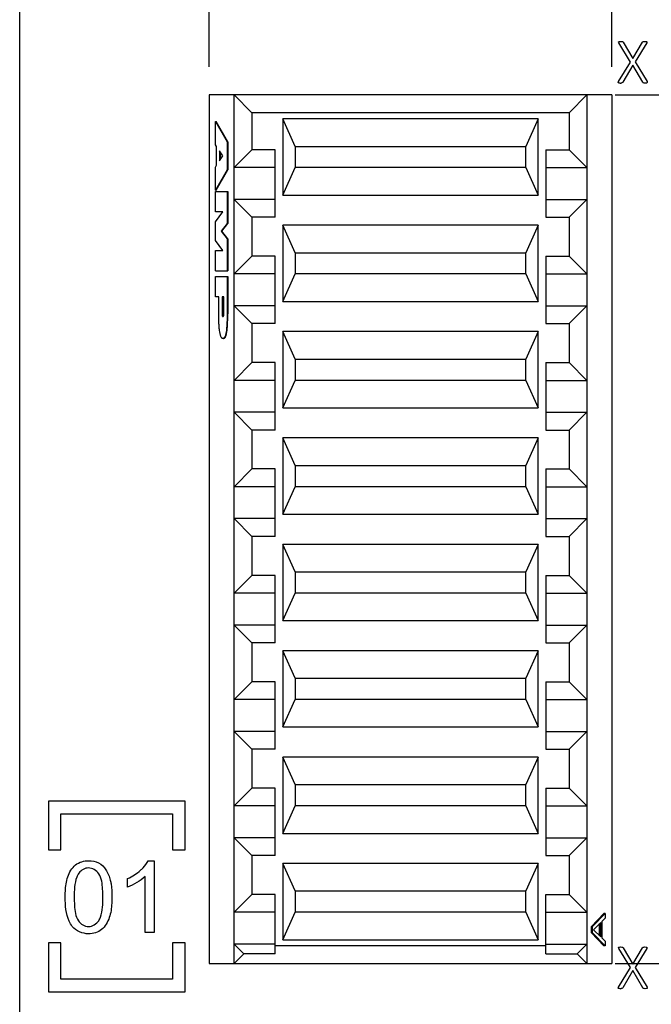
# Model space of a CAD drawing. Header units: inches. Extents: x 0 to 34, y 0 to 22.
# Tile 47 of 51: x 28.4 to 29.8, y 10.8 to 13. Entities that reach past the tile are written whole.
import ezdxf

# ---------------------------------------------------------------- set-up
doc = ezdxf.new("R2010")
doc.units = ezdxf.units.IN
doc.header["$LTSCALE"] = 1.87
doc.header["$MEASUREMENT"] = 0
doc.layers.get('0').update_dxf_attribs({"linetype": 'CONTINUOUS'})
doc.layers.add('02___PRT_ALL_AXES', color=7, linetype='CONTINUOUS')
doc.layers.add('DIMENSIONS', color=7, linetype='CONTINUOUS')
doc.styles.get("Standard").update_dxf_attribs({"font": 'txt', "width": 0.8})
doc.dimstyles.new('DIMSTYLE_2', dxfattribs={"dimtxt": 0.125, "dimasz": 0.18, "dimexe": 0.125, "dimexo": 0.0625, "dimgap": 0.03125, "dimtad": 0, "dimtih": 1, "dimtoh": 1, "dimlfac": 0.5, "dimdsep": 46, "dimtxsty": 'STANDARD', "dimblk": '_FILLED', "dimblk1": '_FILLED', "dimblk2": '_FILLED', "dimcen": 0.09, "dimadec": 0, "dimazin": 0, "dimtp": 0.001, "dimtm": 0.001, "dimtfac": 1, "dimtofl": 0, "dimtmove": 0, "dimatfit": 3, "dimldrblk": '_FILLED', "dimfxl": 1, "dimtolj": 1, "dimarcsym": 0})

# ---------------------------------------------------------------- blocks, each defined once
blk = doc.blocks.new('*D47')
at = {"layer": 'DIMENSIONS', "color": 2, "linetype": 'CONTINUOUS'}
blk.add_line((29.6893, 12.8043), (31.4344, 12.8043), dxfattribs=at)
at = {"layer": 'DIMENSIONS', "color": 2, "linetype": 'CONTINUOUS', "insert": (31.4969, 12.8668), "char_height": 0.125, "width": 1.325, "attachment_point": 1, "line_spacing_factor": 0.9}
blk.add_mtext('83.76{\\Ftxt.shx;\\W1.000000;\\H0.125000; }[3.297]', dxfattribs=at)
blk = doc.blocks.new('_FILLED')
at = {"color": 0, "linetype": 'BYBLOCK'}
blk.add_solid([(0, 0), (-1, 0.174), (-1, -0.174)], dxfattribs=at)
blk = doc.blocks.new('*D48')
at = {"layer": 'DIMENSIONS', "color": 2, "linetype": 'CONTINUOUS'}
blk.add_line((29.6893, 10.8752), (31.4344, 10.8752), dxfattribs=at)
at = {"layer": 'DIMENSIONS', "color": 2, "linetype": 'CONTINUOUS', "insert": (31.4969, 10.9377), "char_height": 0.125, "width": 1.325, "attachment_point": 1, "line_spacing_factor": 0.9}
blk.add_mtext('59.26{\\Ftxt.shx;\\W1.000000;\\H0.125000; }[2.333]', dxfattribs=at)
blk = doc.blocks.new('*D49')
at = {"layer": 'DIMENSIONS', "color": 2, "linetype": 'CONTINUOUS'}
blk.add_line((28.7882, 12.8668), (28.7882, 14.917), dxfattribs=at)
at = {"layer": 'DIMENSIONS', "color": 2, "linetype": 'CONTINUOUS', "insert": (28.7257, 14.9795), "char_height": 0.125, "width": 1.225, "attachment_point": 1, "rotation": 90, "line_spacing_factor": 0.9}
blk.add_mtext('24.88{\\Ftxt.shx;\\W1.000000;\\H0.125000; }[.979]', dxfattribs=at)
blk = doc.blocks.new('*D50')
at = {"layer": 'DIMENSIONS', "color": 2, "linetype": 'CONTINUOUS'}
blk.add_line((29.6819, 12.8668), (29.6819, 14.917), dxfattribs=at)
at = {"layer": 'DIMENSIONS', "color": 2, "linetype": 'CONTINUOUS', "insert": (29.6194, 14.9795), "char_height": 0.125, "width": 1.225, "attachment_point": 1, "rotation": 90, "line_spacing_factor": 0.9}
blk.add_mtext('13.53{\\Ftxt.shx;\\W1.000000;\\H0.125000; }[.532]', dxfattribs=at)

msp = doc.modelspace()

# ---------------------------------------------------------------- linework, layer by layer
at = {"color": 3, "linetype": 'CONTINUOUS'}
msp.add_line((28.3674, 6.2882), (28.3674, 14.1508), dxfattribs=at)
at = {"color": 40, "linetype": 'CONTINUOUS'}
for p, q in [((29.699, 12.9231), (29.7016, 12.9232)), ((29.7016, 12.9232), (29.7041, 12.9231)), ((29.7041, 12.9231), (29.7057, 12.9228)), ((29.7057, 12.9228), (29.7066, 12.9222)), ((29.7513, 12.9222), (29.7521, 12.9228)), ((29.7521, 12.9228), (29.7534, 12.9231)), ((29.7534, 12.9231), (29.7558, 12.9232)), ((29.7558, 12.9232), (29.7583, 12.9231)), ((29.698, 12.9199), (29.6973, 12.9215)), ((29.7238, 12.8773), (29.698, 12.9199)), ((29.7066, 12.9222), (29.7073, 12.9214)), ((29.7073, 12.9214), (29.729, 12.8849)), ((29.729, 12.8849), (29.7507, 12.9214)), ((29.7597, 12.9199), (29.7339, 12.8777)), ((29.7507, 12.9214), (29.7513, 12.9222)), ((29.7603, 12.9215), (29.7597, 12.9199)), ((29.6971, 12.8339), (29.7238, 12.8773)), ((29.7289, 12.8707), (29.7063, 12.8324)), ((29.751, 12.8324), (29.7289, 12.8707)), ((29.7339, 12.8777), (29.7604, 12.8339)), ((29.7008, 12.8306), (29.6982, 12.8308)), ((29.7047, 12.831), (29.7032, 12.8307)), ((29.7056, 12.8316), (29.7047, 12.831)), ((29.7525, 12.831), (29.7516, 12.8316)), ((29.754, 12.8307), (29.7525, 12.831)), ((29.7565, 12.8306), (29.754, 12.8307)), ((29.7592, 12.8308), (29.7565, 12.8306)), ((28.431, 11.236), (28.431, 11.1276)), ((28.7345, 11.236), (28.431, 11.236)), ((28.7345, 11.1276), (28.7345, 11.236)), ((28.4589, 11.1276), (28.4589, 11.208)), ((28.4589, 11.208), (28.7067, 11.208)), ((28.7067, 11.208), (28.7067, 11.1276)), ((28.4311, 11.1276), (28.4589, 11.1276)), ((28.7067, 11.1276), (28.7345, 11.1276)), ((28.653, 11.1038), (28.6656, 11.1038)), ((28.6656, 11.1038), (28.6656, 10.9441)), ((28.607, 11.045), (28.607, 11.0639)), ((28.646, 10.9441), (28.646, 11.0686)), ((28.6656, 10.9441), (28.646, 10.9441)), ((28.4311, 10.9212), (28.4311, 10.8128)), ((28.4589, 10.9212), (28.4311, 10.9212)), ((28.4589, 10.8408), (28.4589, 10.9212)), ((28.7067, 10.9212), (28.7067, 10.8408)), ((28.7345, 10.9212), (28.7067, 10.9212)), ((28.7345, 10.8128), (28.7345, 10.9212)), ((29.699, 10.9121), (29.7016, 10.9122)), ((29.7016, 10.9122), (29.7041, 10.9121)), ((29.7041, 10.9121), (29.7057, 10.9118)), ((29.7057, 10.9118), (29.7066, 10.9112)), ((29.7066, 10.9112), (29.7073, 10.9103)), ((29.7507, 10.9103), (29.7513, 10.9112)), ((29.7513, 10.9112), (29.7521, 10.9118)), ((29.7521, 10.9118), (29.7534, 10.9121)), ((29.7534, 10.9121), (29.7558, 10.9122)), ((29.7558, 10.9122), (29.7583, 10.9121)), ((29.698, 10.9089), (29.6973, 10.9105)), ((29.7238, 10.8663), (29.698, 10.9089)), ((29.7073, 10.9103), (29.729, 10.8739)), ((29.729, 10.8739), (29.7507, 10.9103)), ((29.7597, 10.9089), (29.7339, 10.8667)), ((29.7603, 10.9105), (29.7597, 10.9089)), ((29.6971, 10.8229), (29.7238, 10.8663)), ((29.7289, 10.8597), (29.7063, 10.8214)), ((29.751, 10.8214), (29.7289, 10.8597)), ((29.7339, 10.8667), (29.7604, 10.8229)), ((28.7067, 10.8408), (28.4589, 10.8408)), ((28.431, 10.8128), (28.7345, 10.8128)), ((29.7008, 10.8196), (29.6982, 10.8197)), ((29.7047, 10.82), (29.7032, 10.8197)), ((29.7056, 10.8206), (29.7047, 10.82)), ((29.7063, 10.8214), (29.7056, 10.8206)), ((29.7525, 10.82), (29.7516, 10.8206)), ((29.754, 10.8197), (29.7525, 10.82)), ((29.7565, 10.8196), (29.754, 10.8197)), ((29.7592, 10.8197), (29.7565, 10.8196))]:
    msp.add_line(p, q, dxfattribs=at)
at = {"color": 7, "linetype": 'CONTINUOUS'}
for p, q in [((28.7882, 12.8043), (28.7882, 10.8752)), ((29.6819, 12.8043), (28.7882, 12.8043)), ((28.8433, 10.8752), (28.8433, 12.8043)), ((28.8828, 12.7649), (28.8433, 12.8043)), ((29.6268, 12.8043), (29.5874, 12.7649)), ((29.6268, 12.8043), (29.6268, 10.8752)), ((29.6819, 12.8043), (29.6819, 10.8752)), ((28.8828, 12.7649), (28.8828, 12.6823)), ((29.5874, 12.7649), (28.8828, 12.7649)), ((28.9516, 12.7512), (28.9516, 12.5819)), ((28.9792, 12.6901), (28.9516, 12.7512)), ((29.5185, 12.7512), (28.9516, 12.7512)), ((29.5185, 12.7512), (29.491, 12.6901)), ((29.5185, 12.5819), (29.5185, 12.7512)), ((29.5874, 12.7649), (29.5874, 12.6823)), ((28.8018, 12.6938), (28.8018, 12.7452)), ((28.8018, 12.7452), (28.8279, 12.6999)), ((28.8018, 12.7452), (28.8033, 12.7452)), ((28.8294, 12.6999), (28.8033, 12.7452)), ((28.8046, 12.6897), (28.8018, 12.6938)), ((28.8046, 12.6482), (28.8046, 12.6897)), ((28.8279, 12.6999), (28.8279, 12.638)), ((28.8279, 12.6999), (28.8294, 12.6999)), ((28.8294, 12.6999), (28.8294, 12.638)), ((28.8828, 12.6823), (28.8433, 12.6429)), ((28.9347, 12.6823), (28.8828, 12.6823)), ((28.9347, 12.5326), (28.9347, 12.6823)), ((28.9792, 12.6901), (28.9792, 12.6429)), ((28.9792, 12.6901), (29.491, 12.6901)), ((29.491, 12.6429), (29.491, 12.6901)), ((29.5355, 12.6823), (29.5355, 12.5326)), ((29.5355, 12.6823), (29.5874, 12.6823)), ((29.6268, 12.6429), (29.5874, 12.6823)), ((28.8112, 12.6801), (28.8112, 12.658)), ((28.8187, 12.6691), (28.8112, 12.6801)), ((28.8112, 12.658), (28.8187, 12.6691)), ((28.8126, 12.6779), (28.8126, 12.6602)), ((28.8018, 12.644), (28.8046, 12.6482)), ((28.8018, 12.5926), (28.8018, 12.644)), ((28.9347, 12.6429), (28.8433, 12.6429)), ((28.9516, 12.5819), (28.9792, 12.6429)), ((29.491, 12.6429), (28.9792, 12.6429)), ((29.491, 12.6429), (29.5185, 12.5819)), ((29.5355, 12.6429), (29.6268, 12.6429)), ((28.8279, 12.638), (28.8018, 12.5926)), ((28.8033, 12.5926), (28.8294, 12.638)), ((28.8279, 12.638), (28.8294, 12.638)), ((28.8018, 12.5926), (28.8033, 12.5926)), ((28.8018, 12.545), (28.8018, 12.59)), ((28.8018, 12.59), (28.8294, 12.59)), ((28.8279, 12.59), (28.8279, 12.5188)), ((28.8294, 12.59), (28.8294, 12.5188)), ((28.9516, 12.5819), (29.5185, 12.5819)), ((28.8828, 12.5326), (28.8433, 12.572)), ((28.9347, 12.572), (28.8433, 12.572)), ((29.5355, 12.572), (29.6268, 12.572)), ((29.6268, 12.572), (29.5874, 12.5326)), ((28.8018, 12.5226), (28.8187, 12.545)), ((28.8187, 12.545), (28.8018, 12.545)), ((28.8828, 12.5326), (28.8828, 12.4461)), ((28.9347, 12.5326), (28.8828, 12.5326)), ((29.5355, 12.5326), (29.5874, 12.5326)), ((29.5874, 12.5326), (29.5874, 12.4461)), ((28.8018, 12.4808), (28.8018, 12.5226)), ((28.8279, 12.5188), (28.8144, 12.5017)), ((28.8159, 12.5017), (28.8294, 12.5188)), ((28.8279, 12.5188), (28.8294, 12.5188)), ((28.9516, 12.5149), (28.9516, 12.3456)), ((28.9792, 12.4539), (28.9516, 12.5149)), ((29.5185, 12.5149), (28.9516, 12.5149)), ((29.5185, 12.5149), (29.491, 12.4539)), ((29.5185, 12.3456), (29.5185, 12.5149)), ((28.8144, 12.5017), (28.8279, 12.4846)), ((28.8144, 12.5017), (28.8159, 12.5017)), ((28.8294, 12.4846), (28.8159, 12.5017)), ((28.8187, 12.4585), (28.8018, 12.4808)), ((28.8279, 12.4846), (28.8279, 12.4134)), ((28.8279, 12.4846), (28.8294, 12.4846)), ((28.8294, 12.4846), (28.8294, 12.4134)), ((28.8018, 12.4134), (28.8018, 12.4585)), ((28.8018, 12.4585), (28.8187, 12.4585)), ((28.8828, 12.4461), (28.8433, 12.4067)), ((28.9347, 12.4461), (28.8828, 12.4461)), ((28.9347, 12.2964), (28.9347, 12.4461)), ((28.9792, 12.4539), (28.9792, 12.4067)), ((28.9792, 12.4539), (29.491, 12.4539)), ((29.491, 12.4067), (29.491, 12.4539)), ((29.5355, 12.4461), (29.5355, 12.2964)), ((29.5355, 12.4461), (29.5874, 12.4461)), ((29.6268, 12.4067), (29.5874, 12.4461)), ((28.8018, 12.4134), (28.8294, 12.4134)), ((28.8018, 12.3559), (28.8018, 12.4012)), ((28.8018, 12.4012), (28.8294, 12.4012)), ((28.8279, 12.4012), (28.8279, 12.318)), ((28.8294, 12.4012), (28.8294, 12.318)), ((28.9347, 12.4067), (28.8433, 12.4067)), ((28.9516, 12.3456), (28.9792, 12.4067)), ((29.491, 12.4067), (28.9792, 12.4067)), ((29.491, 12.4067), (29.5185, 12.3456)), ((29.5355, 12.4067), (29.6268, 12.4067)), ((28.8094, 12.3559), (28.8018, 12.3559)), ((28.8094, 12.318), (28.8094, 12.3559)), ((28.8167, 12.3559), (28.8167, 12.318)), ((28.8206, 12.3559), (28.8167, 12.3559)), ((28.8182, 12.3559), (28.8182, 12.318)), ((28.8206, 12.318), (28.8206, 12.3559)), ((28.8828, 12.2964), (28.8433, 12.3358)), ((28.9347, 12.3358), (28.8433, 12.3358)), ((28.9516, 12.3456), (29.5185, 12.3456)), ((29.5355, 12.3358), (29.6268, 12.3358)), ((29.6268, 12.3358), (29.5874, 12.2964)), ((28.8167, 12.318), (28.8182, 12.318)), ((28.8184, 12.3156), (28.8182, 12.318)), ((28.8205, 12.3156), (28.8206, 12.318)), ((28.8279, 12.318), (28.8294, 12.318)), ((28.8828, 12.2964), (28.8828, 12.2099)), ((28.9347, 12.2964), (28.8828, 12.2964)), ((29.5355, 12.2964), (29.5874, 12.2964)), ((29.5874, 12.2964), (29.5874, 12.2099)), ((28.9516, 12.2787), (28.9516, 12.1094)), ((28.9792, 12.2177), (28.9516, 12.2787)), ((29.5185, 12.2787), (28.9516, 12.2787)), ((29.5185, 12.2787), (29.491, 12.2177)), ((29.5185, 12.1094), (29.5185, 12.2787)), ((28.8828, 12.2099), (28.8433, 12.1704)), ((28.9347, 12.2099), (28.8828, 12.2099)), ((28.9347, 12.0601), (28.9347, 12.2099)), ((28.9792, 12.2177), (28.9792, 12.1704)), ((28.9792, 12.2177), (29.491, 12.2177)), ((29.491, 12.1704), (29.491, 12.2177)), ((29.5355, 12.2099), (29.5355, 12.0601)), ((29.5355, 12.2099), (29.5874, 12.2099)), ((29.6268, 12.1704), (29.5874, 12.2099)), ((28.9347, 12.1704), (28.8433, 12.1704)), ((28.9516, 12.1094), (28.9792, 12.1704)), ((29.491, 12.1704), (28.9792, 12.1704)), ((29.491, 12.1704), (29.5185, 12.1094)), ((29.5355, 12.1704), (29.6268, 12.1704)), ((28.8828, 12.0601), (28.8433, 12.0996)), ((28.9347, 12.0996), (28.8433, 12.0996)), ((28.9516, 12.1094), (29.5185, 12.1094)), ((29.5355, 12.0996), (29.6268, 12.0996)), ((29.6268, 12.0996), (29.5874, 12.0601)), ((28.8828, 12.0601), (28.8828, 11.9737)), ((28.9347, 12.0601), (28.8828, 12.0601)), ((29.5355, 12.0601), (29.5874, 12.0601)), ((29.5874, 12.0601), (29.5874, 11.9737)), ((28.9516, 12.0425), (28.9516, 11.8732)), ((28.9792, 11.9815), (28.9516, 12.0425)), ((29.5185, 12.0425), (28.9516, 12.0425)), ((29.5185, 12.0425), (29.491, 11.9815)), ((29.5185, 11.8732), (29.5185, 12.0425)), ((28.8828, 11.9737), (28.8433, 11.9342)), ((28.9347, 11.9737), (28.8828, 11.9737)), ((28.9347, 11.8239), (28.9347, 11.9737)), ((28.9792, 11.9815), (28.9792, 11.9342)), ((28.9792, 11.9815), (29.491, 11.9815)), ((29.491, 11.9342), (29.491, 11.9815)), ((29.5355, 11.9737), (29.5355, 11.8239)), ((29.5355, 11.9737), (29.5874, 11.9737)), ((29.6268, 11.9342), (29.5874, 11.9737)), ((28.9347, 11.9342), (28.8433, 11.9342)), ((28.9516, 11.8732), (28.9792, 11.9342)), ((29.491, 11.9342), (28.9792, 11.9342)), ((29.491, 11.9342), (29.5185, 11.8732)), ((29.5355, 11.9342), (29.6268, 11.9342)), ((28.9516, 11.8732), (29.5185, 11.8732)), ((28.8828, 11.8239), (28.8433, 11.8634)), ((28.9347, 11.8634), (28.8433, 11.8634)), ((29.5355, 11.8634), (29.6268, 11.8634)), ((29.6268, 11.8634), (29.5874, 11.8239)), ((28.8828, 11.8239), (28.8828, 11.7374)), ((28.9347, 11.8239), (28.8828, 11.8239)), ((29.5355, 11.8239), (29.5874, 11.8239)), ((29.5874, 11.8239), (29.5874, 11.7374)), ((28.9516, 11.8063), (28.9516, 11.637)), ((28.9792, 11.7452), (28.9516, 11.8063)), ((29.5185, 11.8063), (28.9516, 11.8063)), ((29.5185, 11.8063), (29.491, 11.7452)), ((29.5185, 11.637), (29.5185, 11.8063)), ((28.9792, 11.7452), (28.9792, 11.698)), ((28.9792, 11.7452), (29.491, 11.7452)), ((29.491, 11.698), (29.491, 11.7452)), ((28.8828, 11.7374), (28.8433, 11.698)), ((28.9347, 11.7374), (28.8828, 11.7374)), ((28.9347, 11.5877), (28.9347, 11.7374)), ((29.5355, 11.7374), (29.5355, 11.5877)), ((29.5355, 11.7374), (29.5874, 11.7374)), ((29.6268, 11.698), (29.5874, 11.7374)), ((28.9347, 11.698), (28.8433, 11.698)), ((28.9516, 11.637), (28.9792, 11.698)), ((29.491, 11.698), (28.9792, 11.698)), ((29.491, 11.698), (29.5185, 11.637)), ((29.5355, 11.698), (29.6268, 11.698)), ((28.9516, 11.637), (29.5185, 11.637)), ((28.8828, 11.5877), (28.8433, 11.6271)), ((28.9347, 11.6271), (28.8433, 11.6271)), ((29.5355, 11.6271), (29.6268, 11.6271)), ((29.6268, 11.6271), (29.5874, 11.5877)), ((28.8828, 11.5877), (28.8828, 11.5012)), ((28.9347, 11.5877), (28.8828, 11.5877)), ((28.9516, 11.5701), (28.9516, 11.4008)), ((28.9792, 11.509), (28.9516, 11.5701)), ((29.5185, 11.5701), (28.9516, 11.5701)), ((29.5185, 11.5701), (29.491, 11.509)), ((29.5185, 11.4008), (29.5185, 11.5701)), ((29.5355, 11.5877), (29.5874, 11.5877)), ((29.5874, 11.5877), (29.5874, 11.5012)), ((28.8828, 11.5012), (28.8433, 11.4618)), ((28.9347, 11.5012), (28.8828, 11.5012)), ((28.9347, 11.3515), (28.9347, 11.5012)), ((28.9792, 11.509), (28.9792, 11.4618)), ((28.9792, 11.509), (29.491, 11.509)), ((29.491, 11.4618), (29.491, 11.509)), ((29.5355, 11.5012), (29.5355, 11.3515)), ((29.5355, 11.5012), (29.5874, 11.5012)), ((29.6268, 11.4618), (29.5874, 11.5012)), ((28.9347, 11.4618), (28.8433, 11.4618)), ((28.9516, 11.4008), (28.9792, 11.4618)), ((29.491, 11.4618), (28.9792, 11.4618)), ((29.491, 11.4618), (29.5185, 11.4008)), ((29.5355, 11.4618), (29.6268, 11.4618)), ((28.9516, 11.4008), (29.5185, 11.4008)), ((28.8828, 11.3515), (28.8433, 11.3909)), ((28.9347, 11.3909), (28.8433, 11.3909)), ((29.5355, 11.3909), (29.6268, 11.3909)), ((29.6268, 11.3909), (29.5874, 11.3515)), ((28.8828, 11.3515), (28.8828, 11.265)), ((28.9347, 11.3515), (28.8828, 11.3515)), ((29.5355, 11.3515), (29.5874, 11.3515)), ((29.5874, 11.3515), (29.5874, 11.265)), ((28.9516, 11.3338), (28.9516, 11.1645)), ((28.9792, 11.2728), (28.9516, 11.3338)), ((29.5185, 11.3338), (28.9516, 11.3338)), ((29.5185, 11.3338), (29.491, 11.2728)), ((29.5185, 11.1645), (29.5185, 11.3338)), ((28.8828, 11.265), (28.8433, 11.2256)), ((28.9347, 11.265), (28.8828, 11.265)), ((28.9347, 11.1153), (28.9347, 11.265)), ((28.9792, 11.2728), (28.9792, 11.2256)), ((28.9792, 11.2728), (29.491, 11.2728)), ((29.491, 11.2256), (29.491, 11.2728)), ((29.5355, 11.265), (29.5355, 11.1153)), ((29.5355, 11.265), (29.5874, 11.265)), ((29.6268, 11.2256), (29.5874, 11.265)), ((28.9347, 11.2256), (28.8433, 11.2256)), ((28.9516, 11.1645), (28.9792, 11.2256)), ((29.491, 11.2256), (28.9792, 11.2256)), ((29.491, 11.2256), (29.5185, 11.1645)), ((29.5355, 11.2256), (29.6268, 11.2256)), ((28.8828, 11.1153), (28.8433, 11.1547)), ((28.9347, 11.1547), (28.8433, 11.1547)), ((28.9516, 11.1645), (29.5185, 11.1645)), ((29.5355, 11.1547), (29.6268, 11.1547)), ((29.6268, 11.1547), (29.5874, 11.1153)), ((28.8828, 11.1153), (28.8828, 11.0288)), ((28.9347, 11.1153), (28.8828, 11.1153)), ((29.5355, 11.1153), (29.5874, 11.1153)), ((29.5874, 11.1153), (29.5874, 11.0288)), ((28.9516, 11.0976), (28.9516, 10.9283)), ((28.9792, 11.0366), (28.9516, 11.0976)), ((29.5185, 11.0976), (28.9516, 11.0976)), ((29.5185, 11.0976), (29.491, 11.0366)), ((29.5185, 10.9283), (29.5185, 11.0976)), ((28.8828, 11.0288), (28.8433, 10.9893)), ((28.9347, 11.0288), (28.8828, 11.0288)), ((28.9347, 10.8968), (28.9347, 11.0288)), ((28.9792, 11.0366), (28.9792, 10.9893)), ((28.9792, 11.0366), (29.491, 11.0366)), ((29.491, 10.9893), (29.491, 11.0366)), ((29.5355, 10.8968), (29.5355, 11.0288)), ((29.5355, 11.0288), (29.5874, 11.0288)), ((29.6268, 10.9893), (29.5874, 11.0288)), ((28.9347, 10.9893), (28.8433, 10.9893)), ((28.9516, 10.9283), (28.9792, 10.9893)), ((29.491, 10.9893), (28.9792, 10.9893)), ((29.491, 10.9893), (29.5185, 10.9283)), ((29.5355, 10.9893), (29.6268, 10.9893)), ((29.6645, 10.9867), (29.6369, 10.9578)), ((29.6395, 10.9578), (29.6671, 10.9867)), ((29.6671, 10.9867), (29.6645, 10.9867)), ((29.6671, 10.9867), (29.6671, 10.9759)), ((29.6369, 10.9434), (29.6369, 10.9578)), ((29.6395, 10.9578), (29.6369, 10.9578)), ((29.6395, 10.9434), (29.6395, 10.9578)), ((29.6577, 10.9669), (29.6418, 10.9506)), ((29.6551, 10.9371), (29.6551, 10.9642)), ((29.6577, 10.9344), (29.6577, 10.9669)), ((29.6671, 10.9759), (29.66, 10.9687)), ((29.66, 10.9687), (29.66, 10.9326)), ((29.6369, 10.9434), (29.6645, 10.9145)), ((29.6395, 10.9434), (29.6369, 10.9434)), ((29.6671, 10.9145), (29.6395, 10.9434)), ((29.6418, 10.9506), (29.6577, 10.9344)), ((28.865, 10.8968), (28.8433, 10.9185)), ((28.9347, 10.9185), (28.8433, 10.9185)), ((29.5355, 10.9146), (28.9347, 10.9146)), ((28.9516, 10.9283), (29.5185, 10.9283)), ((29.5355, 10.9185), (29.6268, 10.9185)), ((29.6268, 10.9185), (29.6052, 10.8968)), ((29.66, 10.9326), (29.6671, 10.9254)), ((29.6671, 10.9145), (29.6645, 10.9145)), ((29.6671, 10.9254), (29.6671, 10.9145)), ((28.865, 10.8968), (28.8433, 10.8752)), ((28.9347, 10.8968), (28.865, 10.8968)), ((29.5355, 10.8968), (29.6052, 10.8968)), ((29.6268, 10.8752), (29.6052, 10.8968)), ((28.7882, 10.8752), (29.6819, 10.8752))]:
    msp.add_line(p, q, dxfattribs=at)
at = {"color": 40, "linetype": 'CONTINUOUS'}
for centre, radius, start, end in [((29.7008, 12.8573), 0.0267, 269.9738, 275.1655), ((29.6987, 12.8381), 0.00953, 316.7247, 323.3302), ((29.7553, 12.8349), 0.005, 210.0178, 221.9469), ((29.7008, 10.8463), 0.0267, 269.9738, 275.1655), ((29.7554, 10.824), 0.00509, 210.1227, 221.8421)]:
    msp.add_arc(centre, radius, start, end, dxfattribs=at)
for points in [[(29.6973, 12.9215), (29.6972, 12.9219), (29.6974, 12.9223), (29.6976, 12.9225)], [(29.6976, 12.9225), (29.698, 12.9229), (29.6985, 12.923), (29.699, 12.9231)], [(29.7583, 12.9231), (29.7588, 12.923), (29.7594, 12.9229), (29.7598, 12.9225)], [(29.7598, 12.9225), (29.7601, 12.9223), (29.7603, 12.9219), (29.7603, 12.9215)], [(29.6964, 12.8323), (29.6965, 12.8329), (29.6968, 12.8334), (29.6971, 12.8339)], [(29.6968, 12.8313), (29.6965, 12.8315), (29.6964, 12.8319), (29.6964, 12.8323)], [(29.6982, 12.8308), (29.6977, 12.8308), (29.6972, 12.8309), (29.6968, 12.8313)], [(29.7607, 12.8313), (29.7603, 12.831), (29.7597, 12.8308), (29.7592, 12.8308)], [(29.7604, 12.8339), (29.7608, 12.8334), (29.7611, 12.8329), (29.7612, 12.8323)], [(29.7612, 12.8323), (29.7612, 12.8319), (29.761, 12.8315), (29.7607, 12.8313)], [(28.4742, 11.068), (28.4776, 11.078), (28.4833, 11.0879), (28.4915, 11.0945)], [(28.4915, 11.0945), (28.4993, 11.1009), (28.5102, 11.1038), (28.5203, 11.1038)], [(28.5201, 11.0877), (28.512, 11.0877), (28.5033, 11.0829), (28.4986, 11.0763)], [(28.5429, 11.0748), (28.5378, 11.0819), (28.5288, 11.0877), (28.5201, 11.0877)], [(28.5203, 11.1038), (28.528, 11.1038), (28.536, 11.1023), (28.5427, 11.0987)], [(28.5427, 11.0987), (28.5492, 11.0953), (28.5548, 11.0899), (28.5587, 11.0838)], [(28.5587, 11.0838), (28.5633, 11.0767), (28.5664, 11.0684), (28.5686, 11.0602)], [(28.607, 11.0639), (28.6173, 11.0688), (28.6271, 11.075), (28.6356, 11.0826)], [(28.646, 11.0686), (28.6405, 11.0633), (28.6341, 11.059), (28.6275, 11.0551)], [(28.6275, 11.0551), (28.621, 11.0513), (28.6141, 11.0477), (28.607, 11.045)], [(28.5664, 10.9774), (28.563, 10.9674), (28.5574, 10.9575), (28.5492, 10.9508)], [(28.5203, 10.9414), (28.507, 10.9414), (28.4924, 10.9475), (28.4841, 10.9579)], [(28.4977, 10.9704), (28.5027, 10.9633), (28.5116, 10.9575), (28.5203, 10.9575)], [(28.5203, 10.9575), (28.529, 10.9575), (28.5379, 10.9634), (28.5429, 10.9705)], [(28.5492, 10.9508), (28.5414, 10.9444), (28.5304, 10.9414), (28.5203, 10.9414)], [(29.6973, 10.9105), (29.6972, 10.9108), (29.6974, 10.9113), (29.6976, 10.9115)], [(29.6976, 10.9115), (29.698, 10.9119), (29.6985, 10.912), (29.699, 10.9121)], [(29.7583, 10.9121), (29.7588, 10.912), (29.7594, 10.9119), (29.7598, 10.9115)], [(29.7598, 10.9115), (29.7601, 10.9113), (29.7603, 10.9109), (29.7603, 10.9105)], [(29.6964, 10.8213), (29.6965, 10.8219), (29.6968, 10.8224), (29.6971, 10.8229)], [(29.6968, 10.8203), (29.6965, 10.8205), (29.6964, 10.8209), (29.6964, 10.8213)], [(29.6982, 10.8197), (29.6977, 10.8198), (29.6972, 10.8199), (29.6968, 10.8203)], [(29.7607, 10.8203), (29.7603, 10.8199), (29.7597, 10.8198), (29.7592, 10.8197)], [(29.7604, 10.8229), (29.7608, 10.8224), (29.7611, 10.8219), (29.7612, 10.8213)], [(29.7612, 10.8213), (29.7612, 10.8209), (29.761, 10.8205), (29.7607, 10.8203)]]:
    msp.add_open_spline(points, degree=3, dxfattribs=at)
at = {"color": 7, "linetype": 'CONTINUOUS'}
for points, knots in [([(28.8187, 12.2635), (28.8181, 12.2635), (28.817, 12.2637), (28.8157, 12.265), (28.8146, 12.2668), (28.8137, 12.269), (28.8129, 12.2716), (28.8119, 12.2758), (28.811, 12.2818), (28.8102, 12.2897), (28.8097, 12.2985), (28.8095, 12.308), (28.8094, 12.3146), (28.8094, 12.318)], [0, 0, 0, 0, 0.027769, 0.057805, 0.093731, 0.136113, 0.184391, 0.238229, 0.360899, 0.500565, 0.654967, 0.822137, 1, 1, 1, 1]), ([(28.8167, 12.318), (28.8167, 12.3172), (28.8168, 12.3157), (28.8171, 12.314), (28.8175, 12.3129), (28.8179, 12.3123), (28.8184, 12.3119), (28.8187, 12.3119)], [0, 0, 0, 0, 0.348605, 0.650111, 0.771314, 0.869212, 1, 1, 1, 1]), ([(28.8194, 12.3123), (28.8191, 12.3127), (28.8187, 12.3138), (28.8184, 12.3149), (28.8184, 12.3156)], [0, 0, 0, 0, 0.420662, 1, 1, 1, 1]), ([(28.8279, 12.318), (28.8279, 12.3146), (28.8279, 12.308), (28.8276, 12.2985), (28.8271, 12.2897), (28.8264, 12.2818), (28.8254, 12.2758), (28.8245, 12.2716), (28.8237, 12.269), (28.8227, 12.2668), (28.8217, 12.265), (28.8203, 12.2637), (28.8192, 12.2635), (28.8187, 12.2635)], [0, 0, 0, 0, 0.178011, 0.345274, 0.499712, 0.639355, 0.761952, 0.815738, 0.863956, 0.90628, 0.942169, 0.972202, 1, 1, 1, 1]), ([(28.8187, 12.3119), (28.8187, 12.3119), (28.819, 12.3119), (28.8193, 12.3121), (28.8194, 12.3123)], [0, 0, 0, 0, 0.213887, 1, 1, 1, 1]), ([(28.8194, 12.3123), (28.8197, 12.3127), (28.8201, 12.3138), (28.8204, 12.3149), (28.8205, 12.3156)], [0, 0, 0, 0, 0.420662, 1, 1, 1, 1]), ([(28.8202, 12.2635), (28.8207, 12.2635), (28.8218, 12.2637), (28.8232, 12.265), (28.8242, 12.2668), (28.8252, 12.269), (28.826, 12.2716), (28.8269, 12.2758), (28.8278, 12.2818), (28.8286, 12.2897), (28.8291, 12.2985), (28.8294, 12.308), (28.8294, 12.3146), (28.8294, 12.318)], [0, 0, 0, 0, 0.027798, 0.057831, 0.09372, 0.136044, 0.184262, 0.238048, 0.360645, 0.500288, 0.654726, 0.821989, 1, 1, 1, 1])]:
    msp.add_open_spline(points, degree=3, knots=knots, dxfattribs=at)
at = {"color": 40, "linetype": 'CONTINUOUS'}
for points, knots in [([(28.6356, 11.0826), (28.6376, 11.0843), (28.6442, 11.0906), (28.6501, 11.098), (28.653, 11.1038)], [0, 0, 0, 0, 0.285917, 1, 1, 1, 1]), ([(28.4684, 11.0226), (28.4684, 11.027), (28.4688, 11.0423), (28.4708, 11.0577), (28.4742, 11.068)], [0, 0, 0, 0, 0.292793, 1, 1, 1, 1]), ([(28.4986, 11.0763), (28.4967, 11.0736), (28.4889, 11.0567), (28.4885, 11.0377), (28.4885, 11.0226)], [0, 0, 0, 0, 0.178706, 1, 1, 1, 1]), ([(28.5521, 11.0226), (28.5521, 11.0286), (28.5514, 11.046), (28.5497, 11.0652), (28.5429, 11.0748)], [0, 0, 0, 0, 0.338102, 1, 1, 1, 1]), ([(28.5686, 11.0602), (28.5692, 11.0577), (28.5717, 11.0453), (28.5721, 11.0326), (28.5721, 11.0226)], [0, 0, 0, 0, 0.204336, 1, 1, 1, 1]), ([(28.4841, 10.9579), (28.4814, 10.9614), (28.4701, 10.9811), (28.4684, 11.0046), (28.4684, 11.0226)], [0, 0, 0, 0, 0.198972, 1, 1, 1, 1]), ([(28.4885, 11.0226), (28.4885, 11.0166), (28.4892, 10.9991), (28.4909, 10.98), (28.4977, 10.9704)], [0, 0, 0, 0, 0.3373, 1, 1, 1, 1]), ([(28.5429, 10.9705), (28.5447, 10.973), (28.5519, 10.9894), (28.5521, 11.0078), (28.5521, 11.0226)], [0, 0, 0, 0, 0.170174, 1, 1, 1, 1]), ([(28.5721, 11.0226), (28.5721, 11.0181), (28.5718, 11.0029), (28.5698, 10.9876), (28.5664, 10.9774)], [0, 0, 0, 0, 0.291917, 1, 1, 1, 1])]:
    msp.add_open_spline(points, degree=3, knots=knots, dxfattribs=at)
at = {"layer": '02___PRT_ALL_AXES', "color": 7, "linetype": 'CONTINUOUS'}
msp.add_line((28.3674, 6.2881), (28.3674, 14.1507), dxfattribs=at)

# ---------------------------------------------------------------- dimensions: what is measured, and where the dimension line sits
at = {"layer": 'DIMENSIONS', "color": 2, "linetype": 'CONTINUOUS'}
for feature_location, offset, dtype, origin, picture, middle in [((28.7882, 12.8668), (0, 2.0502), 1, (30.7469, 12.8043), '*D49', (28.7882, 15.592)), ((29.6819, 12.8668), (0, 2.0502), 1, (30.7469, 12.8043), '*D50', (29.6819, 15.592)), ((29.6893, 12.8043), (1.7451, 0), 0, (29.6268, 6.2094), '*D47', (32.1594, 12.8043)), ((29.6893, 10.8752), (1.7451, 0), 0, (29.6268, 6.2094), '*D48', (32.1594, 10.8752))]:
    dim = msp.add_ordinate_dim(feature_location=feature_location, offset=offset, dtype=dtype, origin=origin, dimstyle='DIMSTYLE_2', dxfattribs=at)
    dim.commit()
    dim.dimension.update_dxf_attribs({"geometry": picture, "text_midpoint": middle})

doc.saveas('drawing.dxf')
